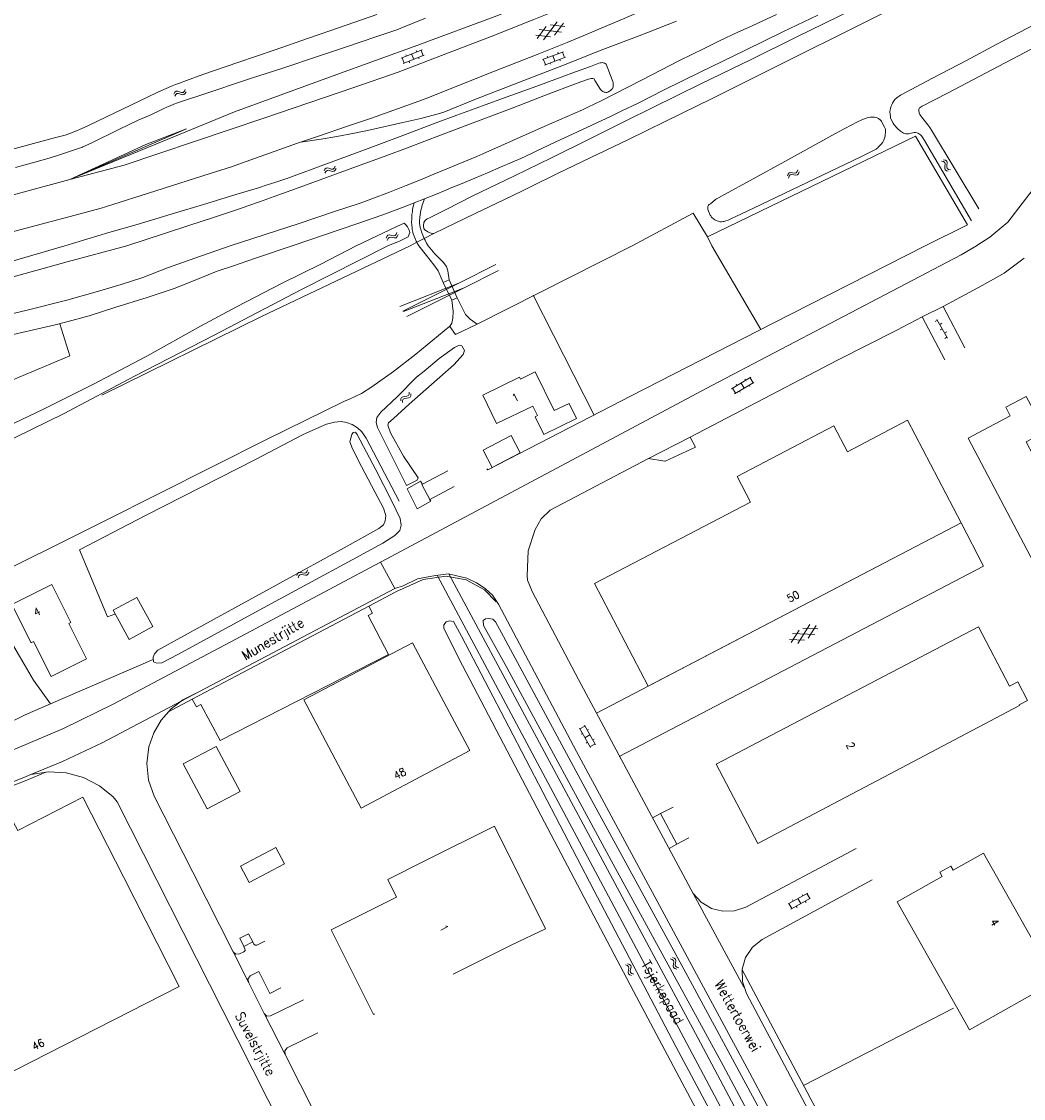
# Model space of a CAD drawing. Header units: metres. Extents: x 189705 to 199106, y 581686 to 588448.
# Tile 202 of 256: x 195464 to 195669, y 583326 to 583546. Entities that reach past the tile are written whole.
import ezdxf

# ---------------------------------------------------------------- set-up
doc = ezdxf.new("R2010")
doc.units = ezdxf.units.M
doc.layers.add('B-WA-OG-GBKN-G', color=7, linetype='Continuous', lineweight=18)
doc.styles.add('Style-STANDARD', font='STANDARD.shx')

msp = doc.modelspace()

# ---------------------------------------------------------------- linework, layer by layer
at = {"layer": 'B-WA-OG-GBKN-G'}
for p, q in [((195571.074, 583542.126), (195573.84, 583545.799)), ((195569.773, 583542.413), (195571.608, 583544.85)), ((195574.739, 583543.683), (195570.177, 583544.242)), ((195575.434, 583544.817), (195572.403, 583545.188)), ((195573.303, 583543.073), (195575.14, 583545.509)), ((195572.506, 583542.735), (195569.478, 583543.106)), ((195541.923, 583538.377), (195546.2, 583540.069)), ((195544.061, 583539.223), (195544.503, 583538.107)), ((195545.02, 583539.925), (195545.131, 583539.646)), ((195546.014, 583539.996), (195546.455, 583538.88)), ((195570.832, 583538.096), (195575.144, 583539.697)), ((195573.962, 583539.578), (195574.066, 583539.297)), ((195574.957, 583539.628), (195575.375, 583538.503)), ((195542.109, 583538.45), (195542.55, 583537.334)), ((195542.364, 583537.261), (195546.641, 583538.953)), ((195542.883, 583539.08), (195542.994, 583538.801)), ((195543.528, 583537.722), (195543.639, 583537.443)), ((195545.479, 583538.493), (195545.59, 583538.215)), ((195571.02, 583538.165), (195571.437, 583537.041)), ((195571.25, 583536.971), (195575.562, 583538.572)), ((195571.808, 583538.778), (195571.912, 583538.497)), ((195572.424, 583537.407), (195572.528, 583537.126)), ((195572.988, 583538.897), (195573.406, 583537.772)), ((195574.39, 583538.137), (195574.495, 583537.856)), ((195495.416, 583531.025), (195495.605, 583531.386)), ((195495.598, 583530.563), (195495.79, 583530.922)), ((195495.605, 583531.386), (195495.851, 583531.601)), ((195495.79, 583530.922), (195496.038, 583531.137)), ((195495.851, 583531.601), (195496.189, 583531.618)), ((195496.038, 583531.137), (195496.364, 583531.153)), ((195496.189, 583531.618), (195496.575, 583531.488)), ((195496.364, 583531.153), (195496.759, 583531.026)), ((195496.575, 583531.488), (195496.962, 583531.358)), ((195496.759, 583531.026), (195497.145, 583530.894)), ((195496.962, 583531.358), (195497.291, 583531.371)), ((195497.145, 583530.894), (195497.474, 583530.907)), ((195497.291, 583531.371), (195497.547, 583531.59)), ((195497.474, 583530.907), (195497.729, 583531.128)), ((195497.547, 583531.59), (195497.738, 583531.951)), ((195497.729, 583531.128), (195497.92, 583531.489)), ((195652.54, 583517.32), (195652.931, 583517.204)), ((195652.931, 583517.204), (195653.19, 583517.002)), ((195652.957, 583517.59), (195653.348, 583517.476)), ((195653.348, 583517.476), (195653.608, 583517.277)), ((195653.608, 583517.277), (195653.691, 583516.949)), ((195526.136, 583515.284), (195526.313, 583515.651)), ((195526.313, 583515.651), (195526.553, 583515.874)), ((195526.333, 583514.828), (195526.513, 583515.194)), ((195526.513, 583515.194), (195526.755, 583515.416)), ((195526.553, 583515.874), (195526.89, 583515.901)), ((195526.755, 583515.416), (195527.08, 583515.442)), ((195526.89, 583515.901), (195527.28, 583515.783)), ((195527.08, 583515.442), (195527.478, 583515.328)), ((195527.28, 583515.783), (195527.671, 583515.666)), ((195527.478, 583515.328), (195527.868, 583515.208)), ((195527.671, 583515.666), (195527.999, 583515.69)), ((195527.868, 583515.208), (195528.197, 583515.232)), ((195527.999, 583515.69), (195528.248, 583515.916)), ((195528.197, 583515.232), (195528.445, 583515.46)), ((195528.248, 583515.916), (195528.427, 583516.284)), ((195528.445, 583515.46), (195528.624, 583515.828)), ((195621.103, 583514.662), (195621.313, 583514.913)), ((195621.313, 583514.913), (195621.645, 583514.981)), ((195621.645, 583514.981), (195622.045, 583514.912)), ((195622.045, 583514.912), (195622.448, 583514.843)), ((195622.448, 583514.843), (195622.771, 583514.907)), ((195622.771, 583514.907), (195622.99, 583515.162)), ((195622.99, 583515.162), (195623.123, 583515.549)), ((195623.241, 583514.734), (195623.374, 583515.12)), ((195653.224, 583516.274), (195653.17, 583515.869)), ((195653.17, 583515.869), (195653.248, 583515.549)), ((195653.19, 583517.002), (195653.27, 583516.686)), ((195653.27, 583516.686), (195653.224, 583516.274)), ((195653.248, 583515.549), (195653.515, 583515.343)), ((195653.515, 583515.343), (195653.907, 583515.227)), ((195653.639, 583516.545), (195653.589, 583516.14)), ((195653.589, 583516.14), (195653.667, 583515.82)), ((195653.691, 583516.949), (195653.639, 583516.545)), ((195653.667, 583515.82), (195653.932, 583515.613)), ((195653.932, 583515.613), (195654.324, 583515.497)), ((195620.971, 583514.276), (195621.103, 583514.662)), ((195621.223, 583513.848), (195621.357, 583514.233)), ((195621.357, 583514.233), (195621.569, 583514.483)), ((195621.569, 583514.483), (195621.889, 583514.549)), ((195621.889, 583514.549), (195622.298, 583514.484)), ((195622.298, 583514.484), (195622.7, 583514.413)), ((195622.7, 583514.413), (195623.023, 583514.477)), ((195623.023, 583514.477), (195623.241, 583514.734)), ((195538.851, 583501.522), (195538.998, 583501.902)), ((195538.998, 583501.902), (195539.218, 583502.144)), ((195539.218, 583502.144), (195539.552, 583502.199)), ((195539.234, 583501.463), (195539.457, 583501.704)), ((195539.457, 583501.704), (195539.778, 583501.757)), ((195539.552, 583502.199), (195539.95, 583502.113)), ((195539.778, 583501.757), (195540.185, 583501.676)), ((195539.95, 583502.113), (195540.349, 583502.029)), ((195540.185, 583501.676), (195540.584, 583501.589)), ((195540.349, 583502.029), (195540.674, 583502.079)), ((195540.674, 583502.079), (195540.904, 583502.326)), ((195540.904, 583502.326), (195541.052, 583502.707)), ((195540.909, 583501.639), (195541.137, 583501.888)), ((195541.137, 583501.888), (195541.286, 583502.268)), ((195539.085, 583501.084), (195539.234, 583501.463)), ((195540.584, 583501.589), (195540.909, 583501.639)), ((195651.24, 583484.512), (195651.677, 583484.755)), ((195653.723, 583481.088), (195651.579, 583484.93)), ((195652.164, 583483.882), (195652.601, 583484.126)), ((195652.215, 583482.765), (195652.651, 583483.009)), ((195653.138, 583482.135), (195653.575, 583482.379)), ((195653.189, 583481.019), (195653.626, 583481.262)), ((195613.517, 583473.066), (195609.546, 583470.742)), ((195610.325, 583469.808), (195609.719, 583470.843)), ((195614.123, 583472.03), (195610.152, 583469.707)), ((195610.625, 583471.374), (195610.474, 583471.633)), ((195612.138, 583470.868), (195611.532, 583471.904)), ((195612.436, 583472.433), (195612.285, 583472.692)), ((195613.28, 583471.189), (195613.128, 583471.448)), ((195613.95, 583471.929), (195613.344, 583472.965)), ((195541.828, 583468.247), (195541.851, 583468.653)), ((195541.851, 583468.653), (195541.986, 583468.951)), ((195541.986, 583468.951), (195542.288, 583469.106)), ((195542.288, 583469.106), (195542.692, 583469.146)), ((195542.349, 583468.606), (195542.639, 583468.755)), ((195542.639, 583468.755), (195543.051, 583468.802)), ((195542.692, 583469.146), (195543.099, 583469.188)), ((195543.051, 583468.802), (195543.457, 583468.842)), ((195543.099, 583469.188), (195543.393, 583469.336)), ((195543.393, 583469.336), (195543.535, 583469.641)), ((195543.457, 583468.842), (195543.751, 583468.989)), ((195543.535, 583469.641), (195543.56, 583470.049)), ((195543.751, 583468.989), (195543.892, 583469.296)), ((195543.892, 583469.296), (195543.917, 583469.704)), ((195611.297, 583470.029), (195611.145, 583470.288)), ((195542.185, 583467.901), (195542.211, 583468.308)), ((195542.211, 583468.308), (195542.349, 583468.606)), ((195522.631, 583433.29), (195522.779, 583433.671)), ((195520.577, 583432.488), (195520.724, 583432.868)), ((195520.724, 583432.868), (195520.945, 583433.11)), ((195520.81, 583432.049), (195520.96, 583432.428)), ((195520.945, 583433.11), (195521.279, 583433.164)), ((195520.96, 583432.428), (195521.183, 583432.669)), ((195521.183, 583432.669), (195521.505, 583432.722)), ((195521.279, 583433.164), (195521.676, 583433.078)), ((195521.505, 583432.722), (195521.912, 583432.641)), ((195521.676, 583433.078), (195522.076, 583432.993)), ((195521.912, 583432.641), (195522.31, 583432.553)), ((195522.076, 583432.993), (195522.401, 583433.044)), ((195522.31, 583432.553), (195522.635, 583432.604)), ((195522.401, 583433.044), (195522.631, 583433.29)), ((195522.635, 583432.604), (195522.864, 583432.852)), ((195522.864, 583432.852), (195523.013, 583433.232)), ((195625.546, 583422.478), (195623.079, 583418.598)), ((195623.398, 583421.358), (195621.761, 583418.784)), ((195622.015, 583420.636), (195626.608, 583420.44)), ((195624.167, 583421.758), (195627.214, 583421.627)), ((195626.865, 583422.295), (195625.229, 583419.72)), ((195621.413, 583419.45), (195624.463, 583419.32)), ((195578.396, 583401.3), (195580.659, 583397.295)), ((195579.539, 583401.716), (195578.495, 583401.126)), ((195579.441, 583401.89), (195581.704, 583397.885)), ((195580.269, 583401.035), (195580.008, 583400.887)), ((195579.012, 583400.21), (195578.751, 583400.062)), ((195580.572, 583399.888), (195579.527, 583399.297)), ((195580.044, 583398.383), (195579.783, 583398.236)), ((195581.399, 583399.034), (195581.138, 583398.886)), ((195581.605, 583398.059), (195580.56, 583397.469)), ((195621.126, 583365.31), (195625.148, 583367.542)), ((195624.974, 583367.445), (195625.556, 583366.396)), ((195621.301, 583365.407), (195621.883, 583364.358)), ((195621.708, 583364.261), (195625.731, 583366.493)), ((195621.988, 583366.131), (195622.134, 583365.869)), ((195623.137, 583366.426), (195623.72, 583365.377)), ((195623.997, 583367.246), (195624.143, 583366.984)), ((195624.638, 583365.886), (195624.783, 583365.624)), ((195622.803, 583364.868), (195622.949, 583364.606)), ((195597.003, 583354.101), (195597.391, 583353.974)), ((195597.427, 583354.36), (195597.815, 583354.236)), ((195597.815, 583354.236), (195598.07, 583354.031)), ((195587.838, 583352.83), (195588.222, 583352.694)), ((195588.222, 583352.694), (195588.47, 583352.479)), ((195588.268, 583353.079), (195588.653, 583352.945)), ((195588.534, 583352.159), (195588.467, 583351.75)), ((195588.47, 583352.479), (195588.534, 583352.159)), ((195588.653, 583352.945), (195588.902, 583352.733)), ((195588.896, 583352), (195588.825, 583351.598)), ((195588.968, 583352.401), (195588.896, 583352)), ((195588.902, 583352.733), (195588.968, 583352.401)), ((195597.391, 583353.974), (195597.644, 583353.766)), ((195597.659, 583353.037), (195597.595, 583352.634)), ((195597.595, 583352.634), (195597.665, 583352.313)), ((195597.644, 583353.766), (195597.717, 583353.448)), ((195597.717, 583353.448), (195597.659, 583353.037)), ((195597.665, 583352.313), (195597.926, 583352.099)), ((195597.926, 583352.099), (195598.315, 583351.973)), ((195598.082, 583353.298), (195598.021, 583352.894)), ((195598.021, 583352.894), (195598.091, 583352.573)), ((195598.07, 583354.031), (195598.144, 583353.7)), ((195598.144, 583353.7), (195598.082, 583353.298)), ((195598.091, 583352.573), (195598.35, 583352.358)), ((195598.35, 583352.358), (195598.739, 583352.232)), ((195588.467, 583351.75), (195588.393, 583351.349)), ((195588.393, 583351.349), (195588.454, 583351.025)), ((195588.454, 583351.025), (195588.71, 583350.806)), ((195588.71, 583350.806), (195589.096, 583350.67)), ((195588.825, 583351.598), (195588.886, 583351.275)), ((195588.886, 583351.275), (195589.14, 583351.054)), ((195589.14, 583351.054), (195589.526, 583350.918))]:
    msp.add_line(p, q, dxfattribs=at)
at = {"layer": 'B-WA-OG-GBKN-G', "flags": 128}
for points in [[(195588.374, 583561.446), (195583.317, 583557.327), (195582.05, 583556.308), (195581.137, 583555.619), (195579.996, 583554.879), (195579.16, 583554.394), (195578.602, 583554.088), (195577.765, 583553.704), (195573.35, 583551.888), (195561.502, 583547.028), (195545.365, 583541.063), (195527.984, 583534.739), (195507.838, 583527.391), (195474.138, 583513.516)], [(195588.374, 583561.446), (195583.317, 583557.327), (195582.05, 583556.308), (195581.137, 583555.619), (195579.996, 583554.879), (195579.16, 583554.394), (195578.602, 583554.088), (195577.765, 583553.704), (195573.35, 583551.888), (195561.502, 583547.028), (195545.365, 583541.063), (195527.984, 583534.739), (195507.838, 583527.391), (195474.138, 583513.516)], [(195596.302, 583557.881), (195592.515, 583556.185), (195587.923, 583554.216), (195580.262, 583550.866), (195577.624, 583549.715), (195569.099, 583546.287), (195560.346, 583542.807), (195551.086, 583539.275), (195541.292, 583535.513), (195532.208, 583532.363), (195514.039, 583526.189), (195506.706, 583523.679), (195485.213, 583516.505), (195474.138, 583513.516)], [(195521.329, 583521.149), (195525.227, 583522.461), (195530.708, 583524.356), (195535.859, 583526.124), (195543.09, 583528.71), (195547.023, 583530.144), (195559.455, 583535.107), (195569.756, 583539.125), (195575.921, 583541.556), (195580.005, 583543.269), (195582.872, 583544.497), (195587.565, 583546.466), (195596.165, 583550.276), (195606.388, 583554.852), (195610.646, 583556.71)], [(195687.876, 583553.863), (195676.235, 583547.733), (195663.833, 583541.245), (195657.62, 583537.874)], [(195639.953, 583551.111), (195622.782, 583542.654), (195613.549, 583538.131), (195603.277, 583533.148), (195593.435, 583528.293), (195587.906, 583525.534), (195580.246, 583521.752), (195572.688, 583517.997), (195565.104, 583514.317), (195556.48, 583510.101), (195551.256, 583507.495), (195547.603, 583505.655), (195547.244, 583505.462), (195546.868, 583505.145), (195546.59, 583504.738), (195546.54, 583504.534), (195546.515, 583504.331), (195546.499, 583504.156), (195546.491, 583503.925), (195546.568, 583503.595), (195546.591, 583503.488), (195546.699, 583503.288), (195546.9, 583503.113), (195547.078, 583503.012), (195547.358, 583502.835), (195547.815, 583502.633), (195548.324, 583502.507), (195548.578, 583502.482)], [(195557.1, 583506.597), (195562.96, 583509.408), (195566.739, 583511.197), (195568.54, 583512.116), (195573.815, 583514.723), (195580.74, 583518.07), (195588.349, 583521.674), (195596.085, 583525.455), (195605.572, 583530.131), (195614.55, 583534.628), (195622.895, 583538.792), (195632.786, 583543.723), (195647.649, 583551.209)], [(195660.173, 583507.523), (195650.448, 583523.627), (195650.116, 583524.16), (195649.708, 583524.743), (195649.249, 583525.352), (195648.433, 583526.391), (195648.102, 583526.822), (195647.948, 583527.202), (195647.896, 583527.634), (195647.879, 583527.893), (195647.919, 583528.091), (195647.996, 583528.193), (195648.148, 583528.295), (195648.579, 583528.551), (195653.728, 583531.207), (195665.572, 583537.389), (195676.223, 583543.033), (195687.002, 583548.627)], [(195536.965, 583547.289), (195529.276, 583544.625), (195522.932, 583542.473), (195515.904, 583539.989), (195508.672, 583537.555), (195501.313, 583534.994), (195498.015, 583533.79), (195496.568, 583533.278), (195495.731, 583532.971), (195495.076, 583532.714), (195494.31, 583532.383), (195493.321, 583531.948), (195491.976, 583531.36), (195490.125, 583530.491), (195478.077, 583524.665), (195477.062, 583524.179), (195476.098, 583523.77), (195475.489, 583523.489), (195474.576, 583523.156), (195474.094, 583522.977), (195473.129, 583522.644), (195470.693, 583521.976), (195458.815, 583518.793)], [(195546.899, 583546.529), (195541.875, 583544.483), (195541.013, 583544.15), (195539.795, 583543.74), (195537.13, 583542.843), (195533.552, 583541.639), (195530.533, 583540.589), (195525.229, 583538.821), (195517.489, 583536.284), (195511.323, 583534.285), (195500.691, 583530.749), (195497.975, 583529.827), (195496.935, 583529.494), (195496.148, 583529.212), (195495.387, 583528.931), (195494.626, 583528.624), (195493.949, 583528.348), (195493.358, 583528.087), (195492.673, 583527.754), (195490.517, 583526.732), (195488.107, 583525.658), (195484.302, 583523.818), (195478.468, 583520.982), (195476.769, 583520.215), (195476.693, 583520.164), (195472.227, 583518.678), (195469.867, 583517.935), (195466.973, 583517.113), (195463.014, 583516.01)], [(195627.213, 583547.163), (195620.035, 583543.764), (195612.401, 583539.982), (195603.092, 583535.485), (195595.787, 583531.857), (195590.309, 583529.123), (195587.062, 583527.564), (195584.881, 583526.491), (195578.032, 583523.27), (195573.466, 583521.174), (195569.585, 583519.309), (195568.621, 583518.874), (195566.389, 583517.852), (195564.664, 583517.11), (195562.381, 583516.113), (195559.59, 583514.911), (195556.977, 583513.837), (195554.085, 583512.609), (195552.284, 583511.918), (195550.584, 583511.151), (195549.316, 583510.614), (195548.098, 583510.128), (195543.252, 583508.234), (195540.867, 583507.338), (195538.736, 583506.545), (195536.604, 583505.802), (195533.052, 583504.573), (195519.634, 583500)], [(195521.329, 583521.149), (195525.533, 583521.801), (195528.758, 583522.318), (195532.388, 583523.04), (195535.663, 583523.735), (195542.262, 583525.176), (195545.918, 583526.025), (195549.979, 583527.103), (195550.664, 583527.309), (195557.006, 583529.892), (195564.009, 583532.656), (195574.817, 583536.827), (195583.215, 583540.128), (195590.649, 583542.969), (195598.286, 583545.938)], [(195582.865, 583529.661), (195591.234, 583533.952), (195598.894, 583537.861), (195603.916, 583540.339), (195606.909, 583541.821), (195610.992, 583543.763), (195612.996, 583544.658), (195618.729, 583547.317)], [(195574.672, 583534.49), (195577.615, 583535.54), (195580.685, 583536.692), (195582.385, 583537.357), (195582.638, 583537.427), (195582.828, 583537.445), (195583.035, 583537.452), (195583.274, 583537.436), (195583.553, 583537.335), (195583.884, 583537.132), (195585.138, 583533.96), (195585.241, 583533.608), (195585.315, 583533.311), (195585.344, 583533.072), (195585.345, 583532.869), (195585.295, 583532.487), (195585.266, 583532.29), (195585.154, 583532.129), (195585.042, 583532.029), (195584.916, 583531.902), (195584.736, 583531.746), (195584.56, 583531.614), (195584.409, 583531.519), (195584.209, 583531.434), (195584.028, 583531.366), (195583.838, 583531.365), (195583.647, 583531.39), (195583.469, 583531.441), (195583.336, 583531.482), (195583.215, 583531.542), (195582.935, 583531.744), (195582.756, 583531.972), (195581.583, 583533.798), (195581.402, 583534.12), (195581.149, 583534.229), (195580.845, 583534.228), (195580.535, 583534.151), (195580.236, 583534.048), (195580.058, 583533.971), (195577.977, 583533.254), (195571.457, 583530.797)], [(195657.62, 583537.874), (195650.696, 583534.273), (195644.153, 583530.799), (195643.823, 583530.62), (195643.418, 583530.314), (195642.976, 583529.897), (195642.684, 583529.499), (195642.507, 583529.194), (195642.355, 583528.914), (195642.254, 583528.685), (195642.159, 583528.405), (195642.053, 583528.05), (195642.01, 583527.768), (195641.953, 583527.389), (195641.98, 583526.906), (195642.083, 583526.424), (195642.109, 583526.17), (195642.289, 583525.662), (195642.595, 583525.079), (195642.85, 583524.698), (195643.003, 583524.496), (195643.309, 583524.166), (195643.589, 583523.938), (195644.149, 583523.457), (195644.735, 583523.052), (195645.014, 583522.952), (195645.192, 583522.901), (195645.37, 583522.876), (195645.599, 583522.877), (195645.777, 583522.903), (195646.563, 583523.083), (195646.894, 583523.135), (195647.173, 583523.136), (195647.554, 583523.086), (195647.834, 583522.934), (195648.038, 583522.808), (195648.241, 583522.656), (195648.394, 583522.504), (195648.7, 583522.073), (195649.057, 583521.515), (195658.631, 583505.054)], [(195473.076, 583500), (195482.078, 583502.676), (195487.89, 583504.369), (195494.818, 583506.446), (195502.127, 583508.651), (195508.091, 583510.447), (195512.71, 583511.832), (195514.283, 583512.37), (195516.06, 583512.908), (195518.749, 583513.83), (195526.869, 583516.8), (195535.14, 583519.897), (195542.778, 583522.764), (195548.892, 583525.043), (195553.307, 583526.706), (195558.585, 583528.627), (195563.406, 583530.393), (195568.912, 583532.39), (195574.672, 583534.49)], [(195485.751, 583500), (195501.807, 583505.196), (195502.493, 583505.401), (195508.811, 583507.527), (195510.562, 583508.142), (195512.947, 583508.962), (195515.916, 583510.062), (195521.067, 583511.931), (195526.623, 583513.954), (195532.764, 583516.182), (195538.473, 583518.256), (195543.547, 583520.175), (195549.992, 583522.581), (195556.081, 583524.91), (195564.632, 583528.161), (195571.457, 583530.797)], [(195506.934, 583500), (195521.037, 583504.564), (195528.092, 583506.921), (195533.319, 583508.638), (195534.284, 583508.971), (195535.933, 583509.585), (195539.51, 583510.967), (195542.935, 583512.323), (195545.853, 583513.5), (195548.644, 583514.651), (195557.422, 583518.233), (195558.665, 583518.795), (195571.171, 583524.394), (195579.035, 583527.821), (195580.278, 583528.383), (195581.394, 583528.945), (195582.865, 583529.661)], [(195640.726, 583521.593), (195640.524, 583521.211), (195640.169, 583520.804), (195639.815, 583520.422), (195639.612, 583520.218), (195639.46, 583520.04), (195639.283, 583519.861), (195639.156, 583519.759), (195638.979, 583519.657), (195636.037, 583518.201), (195614.071, 583507.672), (195609.277, 583505.423), (195608.871, 583505.244), (195608.363, 583505.116), (195607.983, 583504.962), (195607.805, 583504.936), (195607.475, 583504.91), (195607.145, 583504.884), (195606.804, 583505.012), (195606.408, 583505.187), (195606.127, 583505.313), (195605.924, 583505.414), (195605.465, 583505.87), (195605.304, 583506.093), (195605.185, 583506.275), (195605.031, 583506.58), (195604.852, 583507.036), (195604.699, 583507.392), (195604.682, 583507.709), (195604.697, 583508.027), (195604.798, 583508.281), (195604.868, 583508.344), (195604.977, 583508.43), (195605.203, 583508.587), (195606.293, 583509.479), (195606.47, 583509.581), (195606.851, 583509.786), (195607.459, 583510.143), (195620.418, 583517.217), (195631.449, 583523.32), (195635.355, 583525.338), (195636.192, 583525.772), (195636.725, 583525.977), (195637.309, 583526.156), (195637.969, 583526.311), (195638.781, 583526.313), (195639.239, 583526.238), (195639.62, 583526.01), (195640.028, 583525.681)], [(195474.138, 583513.516), (195497.993, 583523.883), (195489.696, 583520.709), (195474.138, 583513.516)], [(195640.028, 583525.681), (195640.206, 583525.453), (195640.36, 583525.149), (195640.845, 583524.261), (195640.973, 583524.007), (195641.049, 583523.779), (195641.076, 583523.525), (195641.077, 583523.22), (195641.002, 583522.712), (195640.952, 583522.432), (195640.877, 583522.025), (195640.726, 583521.593)], [(195604.639, 583501.828), (195647.175, 583522.424), (195657.846, 583504.29), (195649.175, 583500)], [(195451.46, 583500), (195476.25, 583506.521), (195480.514, 583507.676), (195481.428, 583507.958), (195491.68, 583511.239), (195502.846, 583514.751), (195507.185, 583516.16), (195509.266, 583516.877), (195514.036, 583518.568), (195520.735, 583520.949), (195521.329, 583521.149)], [(195474.138, 583513.516), (195445.442, 583505.773), (195424.104, 583500)], [(195671.28, 583511.55), (195666.07, 583504.84), (195662.41, 583501.77), (195659.76, 583500.06), (195659.66, 583500)], [(195544.577, 583508.752), (195544.27, 583507.45), (195544.221, 583506.916), (195544.121, 583506.382), (195544.091, 583505.89), (195544.081, 583505.401), (195544.05, 583504.858), (195544.102, 583504.197), (195544.154, 583503.74), (195544.206, 583503.334), (195544.335, 583502.75), (195544.412, 583502.445), (195544.771, 583501.455), (195545.026, 583500.897), (195545.125, 583500.701)], [(195546.709, 583509.585), (195546.174, 583508.09), (195546.149, 583507.887), (195545.947, 583507.302), (195545.898, 583506.819), (195545.767, 583505.82), (195545.677, 583505.052), (195545.702, 583504.532), (195545.728, 583504.176), (195545.805, 583503.745), (195545.934, 583503.364), (195546.113, 583502.857), (195546.344, 583502.146), (195546.65, 583501.488)], [(195548.578, 583502.482), (195557.1, 583506.597)], [(195589.207, 583500), (195601.704, 583506.672), (195604.639, 583501.828)], [(195539.191, 583500), (195541.724, 583500.964), (195543.373, 583501.833), (195543.675, 583502.697), (195543.623, 583503.002), (195543.495, 583503.281), (195543.367, 583503.586), (195543.189, 583503.864), (195542.934, 583504.194), (195542.552, 583504.599), (195541.055, 583503.909), (195532.69, 583500)], [(195548.578, 583502.482), (195546.65, 583501.488)], [(195605.538, 583500), (195604.639, 583501.828)], [(195354.755, 583469.334), (195375.815, 583474.731), (195386.75, 583477.262), (195410.783, 583482.923), (195426.348, 583486.699), (195435.427, 583489.114), (195448.96, 583492.977), (195473.076, 583500)], [(195357.231, 583466.626), (195357.916, 583466.571), (195358.6, 583466.11), (195361.518, 583460.758), (195367.307, 583450.537), (195368.389, 583448.575), (195368.794, 583448.243), (195369.504, 583448.112), (195371.364, 583449.22), (195372.079, 583449.851), (195372.133, 583450.434), (195371.604, 583451.377), (195367.298, 583458.567), (195362.489, 583466.699), (195362.313, 583467.132), (195362.493, 583467.563), (195363.156, 583467.864), (195373.202, 583470.451), (195405.017, 583478.127), (195426.585, 583483.7), (195442.534, 583488.109), (195460.035, 583492.967), (195473.542, 583496.73), (195485.751, 583500)], [(195432.41, 583470.632), (195432.822, 583471.596), (195433.334, 583472.228), (195434.019, 583472.351), (195434.78, 583472.118), (195435.36, 583471.353), (195438.49, 583462.722), (195441.276, 583456.126), (195441.88, 583455.131), (195442.869, 583454.669), (195444.215, 583454.762), (195446.073, 583455.464), (195452.186, 583458.707), (195468.711, 583466.569), (195478.822, 583471.621), (195489.85, 583477.379), (195500.829, 583483.544), (195508.19, 583487.467), (195517.563, 583492.344), (195525.482, 583496.214), (195532.69, 583500)], [(195445.806, 583482.195), (195465.362, 583486.84), (195473.501, 583488.853), (195479.783, 583490.597), (195484.592, 583492.043), (195489.07, 583493.467), (195494.109, 583495.447), (195499.683, 583497.448), (195506.934, 583500)], [(195456.04, 583457.441), (195472.923, 583465.682), (195487.365, 583473.277), (195503.639, 583481.699), (195521.493, 583491.053), (195539.191, 583500)], [(195459.847, 583481.204), (195471.113, 583483.784), (195473.503, 583484.432), (195478.057, 583485.625), (195483.349, 583487.375), (195489.963, 583489.423), (195495.688, 583491.322), (195500.575, 583493.276), (195504.291, 583494.756), (195507.395, 583495.831), (195512.077, 583497.457), (195519.634, 583500)], [(195480.664, 583469.426), (195513.362, 583485.507), (195543.765, 583500)], [(195659.66, 583500), (195656.52, 583498.11), (195605.54, 583471.39), (195537.68, 583435.25)], [(195545.125, 583500.701), (195543.765, 583500)], [(195546.65, 583501.488), (195545.125, 583500.701)], [(195545.125, 583500.701), (195545.205, 583500.542), (195545.568, 583500)], [(195545.568, 583500), (195547.132, 583497.974), (195548.596, 583496.086), (195549.478, 583494.836), (195550.532, 583492.492), (195551.755, 583493.045), (195551.485, 583494.876), (195551.184, 583495.716), (195550.554, 583496.608), (195548.785, 583498.346), (195547.447, 583500)], [(195546.65, 583501.488), (195546.804, 583501.156), (195547.11, 583500.548), (195547.447, 583500)], [(195557.473, 583483.942), (195589.207, 583500)], [(195559.478, 583454.336), (195559.63, 583454.151), (195588.995, 583469.259), (195617.927, 583484.091), (195649.175, 583500)], [(195605.538, 583500), (195615.557, 583482.859)], [(195660.821, 583491.874), (195665.308, 583494.407), (195669.455, 583497.464)], [(195553.733, 583492.323), (195561.321, 583496.118)], [(195551.755, 583493.045), (195553.387, 583489.301)], [(195554.794, 583491.377), (195561.848, 583494.895)], [(195541.668, 583487.587), (195553.733, 583492.323), (195542.273, 583486.618)], [(195542.424, 583486.515), (195554.794, 583491.377), (195543.08, 583485.495)], [(195550.532, 583492.492), (195552.317, 583488.823)], [(195660.821, 583491.874), (195652.846, 583487.591), (195657.273, 583479.129)], [(195557.473, 583483.942), (195553.068, 583481.807), (195551.908, 583483.44), (195552.318, 583484.123), (195552.526, 583485.189), (195552.584, 583486.51), (195552.317, 583488.823), (195553.387, 583489.301), (195554.292, 583487.542), (195555.07, 583485.937), (195556.03, 583484.967), (195557.473, 583483.942)], [(195568.934, 583489.85), (195581.456, 583465.312)], [(195652.846, 583487.591), (195648.578, 583485.416)], [(195643.383, 583482.735), (195648.578, 583485.416), (195653.188, 583476.672)], [(195445.198, 583477.702), (195450.683, 583467.66), (195474.102, 583477.44), (195472.079, 583483.981)], [(195531.491, 583468.689), (195533.778, 583469.742), (195535.893, 583471.154), (195540.354, 583474.28), (195544.945, 583477.812), (195551.883, 583483.567)], [(195567.768, 583431.567), (195567.74, 583432.48), (195567.95, 583437.59), (195569.35, 583441.95), (195570.59, 583444.14), (195572.42, 583445.89), (195574.85, 583447.21), (195592.52, 583456.46), (195595.91, 583455.94), (195595.95, 583455.88), (195602.18, 583458.75), (195601.08, 583460.84), (195631.23, 583476.55), (195643.383, 583482.735)], [(195554.905, 583478.57), (195554.647, 583477.758), (195552.731, 583475.634), (195543.546, 583467.579), (195540.38, 583464.65), (195539.36, 583463.74), (195539.205, 583463.258), (195539.755, 583461.705), (195542.423, 583456.964), (195545.372, 583452.527), (195545.217, 583452.02), (195543.001, 583450.914), (195542.675, 583451.602), (195539.708, 583457.488), (195537.069, 583462.813), (195536.82, 583463.856), (195536.952, 583464.821), (195537.746, 583465.909), (195541.114, 583469.041), (195545.072, 583473.11), (195546.603, 583474.296), (195549.715, 583476.921), (195552.826, 583479.14), (195553.794, 583479.643), (195554.351, 583479.488), (195554.905, 583478.57)], [(195577.8, 583464.63), (195576.282, 583467.743), (195573.25, 583466.265), (195569.379, 583474.202), (195566.318, 583472.709), (195566.133, 583473.089), (195558.606, 583469.418), (195561.451, 583463.585), (195568.849, 583467.193), (195569.807, 583465.228), (195569.34, 583465), (195571.111, 583461.368), (195577.8, 583464.63)], [(195454.418, 583430.325), (195481.165, 583443.607), (195514.476, 583460.422), (195530.34, 583468.16), (195531.491, 583468.689)], [(195658.002, 583460.648), (195666.593, 583465.174), (195665.66, 583466.944), (195669.827, 583469.139), (195673.707, 583461.926), (195669.832, 583459.884), (195685.637, 583429.887)], [(195645.556, 583464.275), (195633.249, 583457.853), (195630.494, 583463.132), (195610.698, 583452.803), (195613.44, 583447.548), (195581.497, 583430.881), (195592.463, 583409.864), (195656.51, 583443.283), (195645.556, 583464.275)], [(195541.537, 583447.695), (195534.746, 583460.59), (195533.889, 583461.89), (195532.953, 583462.76), (195531.891, 583463.425), (195530.75, 583463.813), (195529.633, 583464.023), (195528.261, 583463.878), (195526.608, 583463.455), (195524.469, 583462.501), (195521.744, 583461.296), (195512.244, 583456.344), (195489.63, 583444.78), (195476.08, 583437.766), (195481.799, 583424.039), (195483.301, 583424.59)], [(195541.918, 583442.84), (195541.722, 583444.188), (195540.089, 583447.602), (195536.718, 583454.125), (195532.946, 583461.362), (195532.593, 583461.822), (195532.11, 583461.798), (195531.829, 583461.394), (195531.414, 583459.846), (195531.966, 583458.42), (195533.827, 583454.827), (195536.568, 583449.653), (195538.329, 583446.289), (195538.778, 583444.763), (195538.645, 583443.722), (195538.311, 583442.859), (195537.342, 583442.154), (195530.26, 583438.178), (195517.092, 583430.983), (195501.502, 583422.405), (195492.128, 583417.274), (195491.439, 583416.516), (195491.181, 583415.805), (195491.252, 583414.865), (195491.911, 583414.581), (195492.953, 583414.677), (195496.213, 583416.387), (195506.835, 583422.173), (195513.763, 583425.921), (195531.874, 583435.705), (195538.165, 583439.151), (195540.637, 583440.713), (195541.633, 583441.723), (195541.918, 583442.84)], [(195560.525, 583454.64), (195558.688, 583458.182), (195564.43, 583461.161), (195566.268, 583457.618), (195560.525, 583454.64)], [(195601.08, 583460.84), (195592.52, 583456.46)], [(195685.637, 583429.887), (195676.691, 583425.174), (195658.002, 583460.648)], [(195551.463, 583453.948), (195546.126, 583451.151), (195547.812, 583448.041), (195552.754, 583450.759)], [(195546.204, 583451.277), (195545.876, 583451.787), (195543.151, 583450.253), (195545.186, 583446.151), (195547.989, 583447.761), (195547.712, 583448.144)], [(195656.51, 583443.283), (195581.907, 583404.356)], [(195656.51, 583443.283), (195661.136, 583434.417)], [(195540.654, 583429.868), (195537.68, 583435.25), (195506.91, 583418.86), (195483.14, 583406.24), (195472.79, 583401.22), (195463.33, 583397.16), (195456.84, 583394.5), (195412.79, 583378.82)], [(195661.136, 583434.417), (195586.533, 583395.49)], [(195540.62, 583429.85), (195542.31, 583430.387), (195545.265, 583431.845), (195548.95, 583432.484), (195551.594, 583432.826), (195553.294, 583432.46), (195555.374, 583431.941), (195557.376, 583431.041), (195559.097, 583429.888), (195560.64, 583428.507), (195561.849, 583426.671), (195577.796, 583396.498), (195613.193, 583330.798), (195642.246, 583276.237), (195650.249, 583259.831)], [(195540.99, 583429.26), (195546.46, 583431.72), (195551.11, 583432.35), (195555.24, 583431.62), (195559, 583429.6), (195561.36, 583427.12)], [(195549.357, 583432.457), (195584.374, 583366.937), (195622.105, 583295.964), (195635.079, 583270.61), (195642.068, 583256.621), (195648.201, 583244.391), (195650.552, 583237.111)], [(195551.772, 583432.698), (195602.637, 583337.92), (195632.495, 583281.728), (195636.868, 583272.632), (195643.772, 583257.298), (195647.999, 583249.423), (195650.441, 583245.192), (195654.907, 583239.577)], [(195567.768, 583431.567), (195568.721, 583429.25), (195578.204, 583411.259), (195591.137, 583387.156)], [(195455.139, 583430.716), (195466.645, 583411.112), (195470.176, 583406.291), (195464.957, 583404.032), (195462.792, 583402.901)], [(195466.697, 583419.018), (195466.179, 583418.753), (195462.239, 583426.551), (195470.409, 583430.7), (195474.321, 583422.921), (195473.886, 583422.698)], [(195540.654, 583429.868), (195509.29, 583413.36), (195480.76, 583398.29), (195472.58, 583394.49), (195466.094, 583391.784)], [(195535.292, 583426.25), (195540.99, 583429.26)], [(195491.078, 583422.049), (195487.826, 583428.044), (195482.997, 583425.424), (195486.248, 583419.43), (195491.078, 583422.049)], [(195499.174, 583407.195), (195500.003, 583405.63), (195500.908, 583406.093), (195504.862, 583398.743), (195539.323, 583416.35), (195535.156, 583424.316), (195536.038, 583424.845), (195535.292, 583426.25)], [(195499.174, 583407.195), (195509.53, 583412.64), (195535.292, 583426.25)], [(195466.697, 583419.018), (195470.289, 583411.865), (195477.507, 583415.488), (195473.886, 583422.698)], [(195628.567, 583278.421), (195628.443, 583279.158), (195626.633, 583282.7), (195616.345, 583302.017), (195598.107, 583336.166), (195581.383, 583368.121), (195563.954, 583401.53), (195554.271, 583420.081), (195552.611, 583423.139), (195551.824, 583423.27), (195551.111, 583423.02), (195550.651, 583422.439), (195550.672, 583421.702), (195554.469, 583414.134), (195571.244, 583382.052), (195589.48, 583347.496), (195612.219, 583304.733), (195625.045, 583280.27), (195626.303, 583277.849), (195626.784, 583277.541), (195627.368, 583277.513), (195628.283, 583277.736), (195628.567, 583278.421)], [(195649.519, 583258.308), (195647.179, 583262.666), (195634.403, 583287.078), (195617.526, 583319.187), (195600.57, 583350.484), (195580.542, 583387.209), (195562.881, 583420.008), (195561.22, 583423.015), (195560.69, 583423.577), (195559.853, 583423.709), (195559.192, 583423.662), (195558.733, 583423.283), (195558.753, 583422.292), (195563.534, 583413.703), (195584.919, 583374.201), (195607.815, 583332.25), (195633.624, 583283.907), (195645.221, 583262.296), (195647.888, 583257.351), (195648.343, 583257.094), (195648.979, 583257.168), (195649.439, 583257.647), (195649.519, 583258.308)], [(195633.33, 583408.045), (195660.07, 583422.004), (195666.409, 583409.86), (195668.146, 583410.767), (195670.129, 583406.969), (195668.392, 583406.062), (195668.481, 583405.892), (195641.841, 583391.857)], [(195529.019, 583393.796), (195522.019, 583407.056), (195544.213, 583418.772), (195551.304, 583405.497)], [(195470.176, 583406.291), (195491.179, 583415.348)], [(195490.264, 583397.474), (195491.279, 583400.331), (195492.818, 583402.942), (195494.825, 583405.214), (195497.228, 583407.062), (195499.938, 583408.42)], [(195494.167, 583404.562), (195499.174, 583407.195)], [(195641.841, 583391.857), (195614.94, 583377.685), (195606.397, 583393.884), (195633.33, 583408.045)], [(195551.304, 583405.497), (195556.011, 583396.685), (195533.709, 583384.912), (195529.019, 583393.796)], [(195491.369, 583387.399), (195490.24, 583390.645), (195489.866, 583394.061), (195490.264, 583397.474)], [(195504.07, 583397.537), (195497.326, 583393.972), (195502.194, 583384.78), (195508.938, 583388.344), (195504.07, 583397.537)], [(195466.094, 583391.784), (195465.15, 583391.39), (195459.69, 583389.24), (195430.7, 583378.82)], [(195430.82, 583378.13), (195459.9, 583388.56), (195465.29, 583390.67), (195469.172, 583392.298)], [(195466.094, 583391.784), (195469.711, 583392.332), (195473.363, 583392.122), (195476.894, 583391.164), (195480.151, 583389.498), (195482.995, 583387.197)], [(195476.803, 583387.165), (195463.441, 583380.361), (195462.534, 583382.143), (195422.021, 583361.515), (195431.301, 583343.289)], [(195485.165, 583370.72), (195476.803, 583387.165)], [(195482.995, 583387.197), (195483.776, 583386.206), (195505.444, 583343.496), (195526.819, 583301.188), (195544.273, 583266.78), (195557.216, 583241.162), (195563.522, 583244.816), (195555.621, 583260.32), (195558.615, 583261.762)], [(195491.369, 583387.399), (195499.264, 583371.813), (195507.51, 583355.533)], [(195591.137, 583387.156), (195601.705, 583367.43)], [(195598.334, 583377.544), (195595.017, 583383.834), (195597.628, 583385.116)], [(195593.381, 583382.967), (195595.017, 583383.834)], [(195546.626, 583374.035), (195561.026, 583381.215), (195571.482, 583360.246), (195564.606, 583356.979)], [(195598.334, 583377.544), (195600.799, 583378.844)], [(195510.796, 583369.708), (195509.043, 583373.021), (195516.267, 583376.844), (195518.02, 583373.531), (195510.796, 583369.708)], [(195596.745, 583376.688), (195598.334, 583377.544)], [(195612.449, 583364.638), (195635.036, 583376.668)], [(195527.593, 583359.997), (195541.002, 583366.732), (195539.206, 583370.308), (195546.626, 583374.035)], [(195643.45, 583365.734), (195658.248, 583339.541), (195675.931, 583349.531), (195661.133, 583375.724), (195654.896, 583372.2), (195654.409, 583373.063), (195652.196, 583371.813), (195652.683, 583370.95), (195643.45, 583365.734)], [(195431.301, 583343.289), (195442.648, 583321.004), (195496.519, 583348.39), (195485.165, 583370.72)], [(195615.834, 583358.046), (195638.354, 583370.261)], [(195612.048, 583348.274), (195601.705, 583367.43)], [(195612.449, 583364.638), (195610.157, 583363.884), (195607.745, 583363.807), (195605.409, 583364.414), (195603.34, 583365.655), (195601.705, 583367.43)], [(195511.537, 583357.551), (195510.711, 583359.204), (195508.878, 583358.289), (195509.705, 583356.637), (195511.537, 583357.551)], [(195527.593, 583359.997), (195536.282, 583342.722)], [(195509.698, 583356.636), (195509.953, 583356.161)], [(195511.541, 583357.557), (195511.765, 583357.085)], [(195512.364, 583356.882), (195512.028, 583356.876), (195511.765, 583357.085)], [(195512.364, 583356.882), (195514.023, 583357.713)], [(195552.558, 583350.914), (195564.606, 583356.979)], [(195615.834, 583358.046), (195613.835, 583356.483), (195612.41, 583354.384), (195611.694, 583351.95), (195611.755, 583349.413), (195612.589, 583347.017)], [(195507.51, 583355.533), (195510.714, 583349.166)], [(195508.829, 583355.079), (195508.077, 583355.038), (195507.51, 583355.533)], [(195508.829, 583355.079), (195509.736, 583355.544)], [(195509.953, 583356.161), (195509.971, 583355.808), (195509.736, 583355.544)], [(195611.705, 583351.858), (195634.318, 583309.373)], [(195510.714, 583349.166), (195510.557, 583349.932), (195511.007, 583350.572)], [(195511.007, 583350.572), (195512.822, 583351.526), (195515.068, 583347.008), (195517.297, 583348.15)], [(195510.714, 583349.166), (195513.89, 583342.914)], [(195515.212, 583342.397), (195521.918, 583345.708)], [(195612.589, 583347.017), (195632.994, 583308.5), (195634.887, 583309.449)], [(195624.406, 583328.246), (195654.946, 583343.999)], [(195515.212, 583342.397), (195514.438, 583342.367), (195513.89, 583342.914)], [(195513.89, 583342.914), (195518.189, 583334.48)], [(195536.282, 583342.722), (195536.443, 583342.803)], [(195518.603, 583335.844), (195524.837, 583338.917)], [(195518.189, 583334.48), (195518.103, 583335.251), (195518.603, 583335.844)], [(195518.189, 583334.48), (195536.788, 583297.668), (195538.642, 583294.001)]]:
    msp.add_lwpolyline(points, dxfattribs=at)

# ---------------------------------------------------------------- texts
at = {"layer": 'B-WA-OG-GBKN-G', "style": 'Style-STANDARD'}
for s, height, rotation, p in [('1', 1.6, 26.0272, (195565.087, 583467.936)), ('50', 1.6, 27.56385, (195621.417, 583426.946)), ('4', 1.6, 26.6675, (195467.183, 583424.13)), ('Munestrjitte', 2, 30.59044, (195510.038, 583415.07)), ('2', 1.6, 296.3087, (195632.94, 583397.904)), ('48', 1.6, 27.84662, (195540.914, 583390.694)), ('1', 1.6, 296.6675, (195549.75, 583360.574)), ('4', 1.6, 299.58861, (195662.417, 583361.694)), ('Tsjerkepaad', 2, 299.61691, (195591, 583353)), ('Wettertoerwei', 2, 298.99898, (195606, 583349)), ('Suvelstrjitte', 2, 298.10282, (195507.834, 583342.52)), ('46', 1.6, 26.94958, (195466.86, 583335.275))]:
    msp.add_text(s, height=height, rotation=rotation, dxfattribs=at).set_placement(p)

doc.saveas('drawing.dxf')
